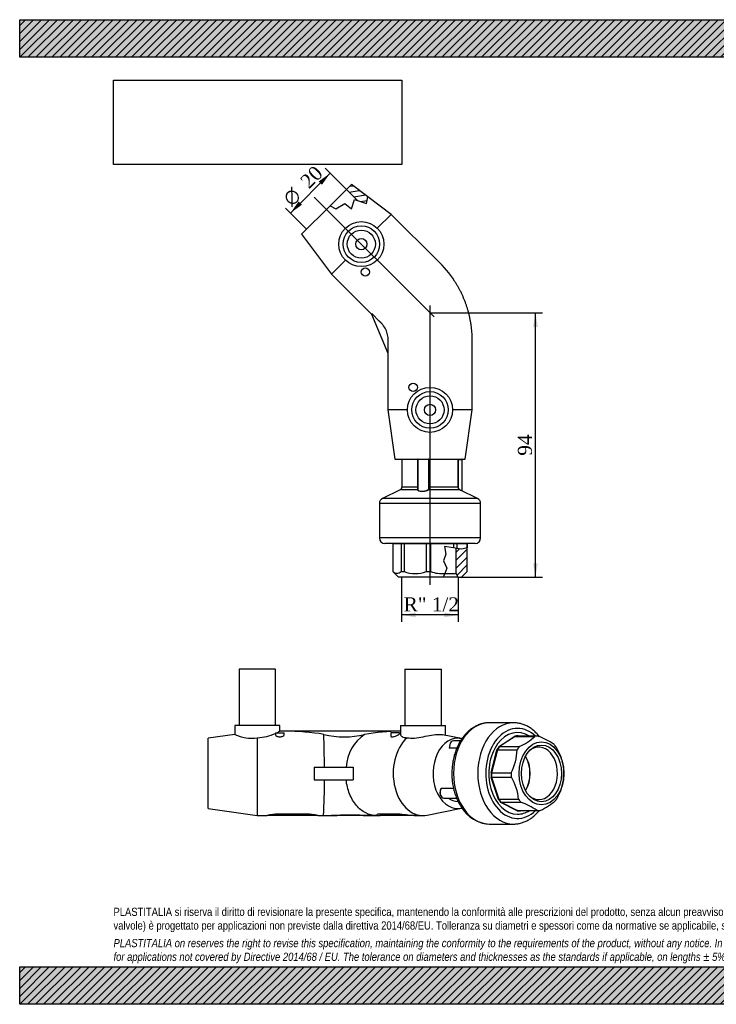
# Model space of a CAD drawing. Header units: millimetres. Extents: x 0 to 495, y 0 to 350.
# Tile 1 of 2: x 0 to 247, y 0 to 350. Entities that reach past the tile are written whole.
import ezdxf
from ezdxf.enums import TextEntityAlignment as Align
from ezdxf.lldxf.tags import DXFTag

# ---------------------------------------------------------------- set-up
doc = ezdxf.new("R2010")
doc.units = ezdxf.units.MM
doc.header["$LTSCALE"] = 1.666667
for name, color, linetype in [('Default', 7, 'Continuous'), ('DV3_Default', 7, 'Continuous'), ('GE4P020C', 7, 'Continuous'), ('IOF020C', 7, 'Continuous'), ('PARTE_PE_020', 7, 'Continuous')]:
    doc.layers.add(name, color=color, linetype=linetype)
doc.styles.add('SEACAD_Solid_Edge_ANSI1_Symbols', font='semeca1.ttf')
doc.styles.add('SEACAD_Times_New_Roman', font='times.ttf')
tags = doc.linetypes.add('CENTER2', pattern=[28.575, 19.05, -3.175, 3.175, -3.175]).pattern_tags.tags
tags[10:11] = [DXFTag(74, 4), DXFTag(75, 0), DXFTag(340, '0'), DXFTag(46, 0.0), DXFTag(50, 0.0), DXFTag(44, 0.0), DXFTag(45, 0.0)]
tags[8:9] = [DXFTag(74, 4), DXFTag(75, 0), DXFTag(340, '0'), DXFTag(46, 0.0), DXFTag(50, 0.0), DXFTag(44, 0.0), DXFTag(45, 0.0)]
tags[6:7] = [DXFTag(74, 4), DXFTag(75, 0), DXFTag(340, '0'), DXFTag(46, 0.0), DXFTag(50, 0.0), DXFTag(44, 0.0), DXFTag(45, 0.0)]
tags[4:5] = [DXFTag(74, 4), DXFTag(75, 0), DXFTag(340, '0'), DXFTag(46, 0.0), DXFTag(50, 0.0), DXFTag(44, 0.0), DXFTag(45, 0.0)]
doc.dimstyles.new('ANSImm', dxfattribs={"dimtxt": 5, "dimasz": 5, "dimexe": 2.5, "dimexo": 0, "dimgap": 1.25, "dimtad": 1, "dimdsep": 46, "dimtxsty": 'SEACAD_Times_New_Roman', "dimblk1": '_SE_FILLED', "dimblk2": '_SE_FILLED', "dimsah": 1, "dimcen": 2.5, "dimazin": 0, "dimtfac": 0.85, "dimtdec": 3, "dimtofl": 0, "dimtmove": 0, "dimatfit": 3, "dimfxl": 1, "dimarcsym": 0})
picture_1 = doc.add_image_def('image1.jpg', size_in_pixel=(4302, 1260))

# ---------------------------------------------------------------- blocks, each defined once
blk = doc.blocks.new('SE')
at = {"layer": 'GE4P020C', "color": 7, "linetype": 'Continuous'}
for p, q in [((90.92, 119.08), (77.92, 119.08)), ((77.92, 119.08), (77.92, 99.08)), ((90.92, 99.08), (90.92, 119.08)), ((136.81, 119.08), (149.81, 119.08)), ((136.81, 119.08), (136.81, 99.08)), ((149.81, 99.08), (149.81, 119.08)), ((92.42, 99.08), (76.42, 99.08)), ((76.42, 99.08), (76.42, 95.94)), ((92.42, 97.08), (92.42, 99.08)), ((135.31, 99.08), (151.31, 99.08)), ((135.31, 99.08), (135.31, 95.98)), ((151.31, 95.61), (151.31, 99.08)), ((76.42, 95.94), (66.92, 94.58)), ((66.92, 69.58), (66.92, 94.58)), ((84.42, 94.77), (84.42, 67.08)), ((90.92, 96.48), (93.92, 96.48)), ((90.92, 96.48), (90.92, 95.83)), ((94.22, 97.08), (92.41, 97.08)), ((93.92, 95.83), (93.92, 96.48)), ((135.31, 97.08), (94.22, 97.08)), ((134.91, 96.48), (131.91, 96.48)), ((131.91, 96.48), (131.91, 95.32)), ((134.91, 96.25), (134.91, 96.48)), ((156.95, 94.46), (150.19, 95.83)), ((104.59, 84.33), (104.59, 82.08)), ((104.59, 84.33), (118.45, 84.33)), ((118.45, 84.33), (118.45, 82.08)), ((118.45, 84.33), (118.52, 84.33)), ((104.59, 82.08), (104.59, 79.83)), ((118.45, 82.08), (118.45, 79.83)), ((104.59, 79.83), (118.45, 79.83)), ((118.45, 79.83), (118.52, 79.83)), ((66.92, 69.58), (84.42, 67.08)), ((84.42, 67.08), (87.92, 67.08)), ((91.92, 67.08), (87.92, 67.08)), ((101.92, 67.63), (91.92, 67.63)), ((91.92, 67.63), (91.92, 67.08)), ((101.92, 67.08), (91.92, 67.08)), ((101.92, 67.63), (101.92, 67.08)), ((105.92, 67.08), (101.92, 67.08)), ((105.92, 67.08), (107.92, 67.08)), ((107.92, 67.08), (110.82, 67.08)), ((112.77, 67.08), (110.81, 67.08)), ((112.77, 67.16), (112.77, 67.08)), ((122.01, 67.08), (112.77, 67.08)), ((122.01, 67.16), (122.01, 67.08)), ((124.62, 67.08), (122.01, 67.08)), ((124.61, 67.08), (126.69, 67.08)), ((126.7, 67.08), (126.94, 67.08)), ((126.94, 67.35), (126.94, 67.08)), ((126.94, 67.08), (128.11, 67.08)), ((135.18, 67.63), (128.11, 67.63)), ((128.11, 67.63), (128.11, 67.08)), ((135.18, 67.08), (128.11, 67.08)), ((135.18, 67.63), (135.18, 67.08)), ((140.84, 67.08), (135.18, 67.08)), ((140.84, 67.08), (143.31, 67.08)), ((144.83, 67.24), (156.95, 69.71))]:
    blk.add_line(p, q, dxfattribs=at)
for centre, radius, start, end in [((82.3, 108.25), 13.64, 244.4542, 278.9248), ((83.87, 111.67), 16.9, 271.8531, 294.7057), ((83.87, 111.67), 16.9, 295.849, 300.3719), ((115.3, 125.76), 30.69, 256.3233, 283.6767), ((-185.03, 85.02), 293.28, 359.8657, 2.135), ((131.01, 83.49), 15.06, 124.1513, 176.7758), ((-29.35, 77.02), 137.63, 355.8599, 1.1716), ((92.01, 51.96), 15.67, 90.3331, 105.1329), ((101.83, 51.96), 15.67, 74.8669, 89.6671), ((98.91, 408.5), 341.63, 271.9958, 272.3242), ((117.39, -92.73), 159.95, 88.3451, 91.6549), ((126.63, 184.5), 117.43, 267.7439, 269.0186), ((293.52, 1686.97), 1627.06, 264.41525, 264.61537)]:
    blk.add_arc(centre, radius, start, end, dxfattribs=at)
for centre, major_axis, ratio, start_param, end_param in [((94.22, 82.08), (36.21, 0), 0.414214, 1.179062, 1.570796), ((136.38, 82.08), (36.21, 0), 0.414214, 1.600325, 1.962531), ((143.31, 82.08), (0, 15), 0.707107, 0.562536, 3.28494), ((155.69, 82.08), (0, 12.5), 0.707107, 0, 3.30487), ((155.69, 82.08), (0, 12.5), 0.707107, 6.120265, 6.283185), ((124.66, 82.08), (0, 15), 0.414214, 1.420228, 1.570796), ((124.66, 82.08), (0, 15), 0.414214, 1.570796, 1.721365), ((155.69, 82.08), (0, -10), 0.707107, 5.781771, 6.283185)]:
    blk.add_ellipse(centre, major_axis=major_axis, ratio=ratio, start_param=start_param, end_param=end_param, dxfattribs=at)
for points, knots in [([(90.92, 95.83), (90.92, 95.83), (90.92, 95.82), (90.92, 95.65), (91.08, 95.47), (91.61, 95.18), (92, 95.07), (92.42, 95.07)], [0.7470671, 0.7470671, 0.7470671, 0.7470671, 0.75, 0.75, 0.875, 0.875, 1, 1, 1, 1]), ([(92.42, 95.07), (92.83, 95.07), (93.23, 95.18), (93.76, 95.47), (93.91, 95.66), (93.92, 95.82), (93.92, 95.83), (93.92, 95.83)], [0, 0, 0, 0, 0.125, 0.125, 0.25, 0.25, 0.2527181, 0.2527181, 0.2527181, 0.2527181]), ([(131.91, 95.32), (131.91, 95.32), (131.91, 95.31), (131.92, 95.17), (132.08, 95.07), (132.68, 95.08), (133.09, 95.19), (133.86, 95.49), (134.22, 95.67), (134.75, 96), (134.91, 96.15), (134.91, 96.25)], [0.498163, 0.498163, 0.498163, 0.498163, 0.5, 0.5, 0.625, 0.625, 0.75, 0.75, 0.875, 0.875, 1, 1, 1, 1]), ([(135.31, 95.98), (135.31, 95.7), (135.49, 95.41), (136.23, 94.94), (136.85, 94.77), (137.66, 94.77)], [0.5272887, 0.5272887, 0.5272887, 0.5272887, 0.75, 0.75, 1, 1, 1, 1]), ([(137.66, 94.77), (138.39, 94.6), (139.29, 94.55), (141.24, 94.71), (142.29, 94.9), (144.37, 95.31), (145.41, 95.53), (147.33, 95.84), (148.23, 95.94), (149.44, 95.94), (149.86, 95.9), (150.2, 95.83)], [0, 0, 0, 0, 0.125, 0.125, 0.25, 0.25, 0.375, 0.375, 0.5, 0.5, 0.5793326, 0.5793326, 0.5793326, 0.5793326]), ([(126.7, 67.08), (125.42, 67.08), (124.14, 67.4), (121.71, 68.64), (120.61, 69.55), (118.65, 71.87), (117.83, 73.26), (116.59, 76.38), (116.17, 78.08), (115.98, 79.83)], [0, 0, 0, 0, 0.25, 0.25, 0.5, 0.5, 0.75, 0.75, 1, 1, 1, 1])]:
    blk.add_open_spline(points, degree=3, knots=knots, dxfattribs=at)
blk.add_open_spline([(128.11, 67.63), (127.36, 67.63), (126.94, 67.49), (126.94, 67.35)], degree=3, dxfattribs=at)
at = {"layer": 'IOF020C', "color": 7, "linetype": 'Continuous'}
for p, q in [((170.38, 91.68), (175.89, 95.32)), ((175.99, 95.23), (170.48, 91.59)), ((175.99, 95.23), (182.99, 95.23)), ((183.97, 95.3), (176.97, 95.3)), ((177.09, 95.4), (177.27, 95.3)), ((170.48, 91.59), (177.48, 91.59)), ((167.49, 82.35), (169.57, 90.44)), ((169.71, 90.4), (167.63, 82.32)), ((169.71, 90.4), (176.71, 90.4)), ((170.11, 72.86), (167.54, 80.66)), ((167.63, 82.32), (174.63, 82.32)), ((167.67, 80.7), (174.68, 80.7)), ((167.67, 80.7), (170.25, 72.9)), ((170.25, 72.9), (177.25, 72.9)), ((176.71, 68.77), (170.99, 71.72)), ((171.09, 71.81), (178.09, 71.81)), ((171.09, 71.81), (176.81, 68.87)), ((176.81, 68.87), (183.81, 68.87)), ((176.97, 68.86), (183.97, 68.86)), ((177.94, 68.86), (177.91, 68.85))]:
    blk.add_line(p, q, dxfattribs=at)
for centre, radius, start, end in [((170.21, 108.62), 18.51, 293.1212, 313.6814), ((177.09, 74.59), 21.88, 54.308, 71.2153), ((175.85, 82.05), 17.48, 4.6584, 31.8369), ((158.8, 90.7), 17.91, 332.0855, 359.0465), ((159.39, 71.34), 17.93, 5.0064, 31.4889), ((175.41, 82.15), 17.91, 332.0855, 359.0465), ((171.04, 51.1), 21.88, 54.308, 71.2153), ((176.74, 87.39), 20.2, 293.9892, 312.8133)]:
    blk.add_arc(centre, radius, start, end, dxfattribs=at)
for centre, major_axis, ratio, start_param, end_param in [((176.9, 82.08), (0, -14.5), 0.707107, 2.718258, 6.283185), ((175.92, 95.23), (0, 0.1), 0.707107, 0.104748, 0.436304), ((175.96, 95.32), (-0.055, 0.0835), 0.640865, 1.170967, 2.741763), ((176.9, 82.08), (0, -13.32), 0.707107, 3.124054, 3.246341), ((175.99, 95.33), (-0.0147, 0.0989), 0.703231, 1.466618, 3.037414), ((176.97, 82.08), (0, -13.22), 0.707107, 3.141593, 3.246341), ((177.06, 95.3), (0, 0.1), 0.707107, 5.934091, 6.265647), ((177.14, 95.4), (0.0025, 0.1), 0.706998, 1.588332, 2.957119), ((177.16, 95.4), (0.0458, 0.0889), 0.664456, 1.900368, 3.132318), ((183.97, 82.08), (0, -13.22), 0.707107, 3.124054, 3.246341), ((176.9, 82.08), (0, 13.32), 0.707107, 0.76786, 0.890146), ((176.97, 82.08), (0, 13.22), 0.707107, 0.76786, 0.890146), ((170.41, 91.59), (0, 0.1), 0.707107, 0.436304, 0.76786), ((170.43, 91.67), (-0.0807, 0.0591), 0.508692, 0.963706, 2.534502), ((170.45, 91.68), (-0.055, 0.0835), 0.640865, 1.170967, 2.741763), ((183.97, 82.08), (0, 13.22), 0.707107, 0.76786, 0.890146), ((184.47, 82.08), (0, -9.32), 0.707107, 0, 3.701216), ((183.97, 82.08), (0, 13.22), 0.707107, -0.802937, -0.68065), ((169.64, 90.4), (0, 0.1), 0.707107, 0.890146, 1.221702), ((169.64, 90.44), (-0.0968, 0.0249), 0.241864, 0.816484, 2.387281), ((169.65, 90.47), (-0.0868, 0.0497), 0.444981, 0.910136, 2.480932), ((174.75, 82.08), (0, -9.25), 0.707107, 0.857539, 2.284054), ((174.78, 82.08), (0, 9.32), 0.707107, 3.994349, 5.430429), ((167.55, 82.32), (0, 0.1), 0.707107, 1.221702, 1.553258), ((176.9, 82.08), (0, -13.32), 0.707107, 4.694851, 4.817137), ((167.55, 82.32), (-0.1, 0.0012), 0.012401, 0.785475, 2.356271), ((167.56, 82.35), (-0.0968, 0.0249), 0.241864, 0.816484, 2.387281), ((167.6, 80.69), (-0.0997, -0.0074), 0.073933, 3.924243, 5.495039), ((167.6, 80.7), (0, -0.1), 0.707107, 4.817137, 5.148693), ((167.61, 80.66), (-0.095, -0.0313), 0.298818, 3.877888, 5.448685), ((176.97, 82.08), (0, 13.22), 0.707107, 1.553258, 1.675545), ((183.97, 82.08), (0, -13.22), 0.707107, 4.694851, 4.817137), ((183.97, 82.08), (0, 13.22), 0.707107, 4.694851, 4.817137), ((184.47, 82.08), (0, -9.32), 0.707107, 5.723562, 6.283185), ((183.97, 82.08), (0, -13.22), 0.707107, 0.76786, 0.890146), ((170.18, 72.86), (-0.095, -0.0313), 0.298818, 3.877888, 5.448685), ((170.18, 72.9), (0, -0.1), 0.707107, 5.148693, 5.480249), ((170.2, 72.83), (-0.0826, -0.0564), 0.491154, 3.76522, 5.336016), ((176.9, 82.08), (0, -13.32), 0.707107, -0.802937, -0.68065), ((176.97, 82.08), (0, -13.22), 0.707107, -0.802937, -0.68065), ((171.04, 71.73), (-0.0753, -0.0658), 0.549538, 3.703277, 5.274073), ((171.02, 71.81), (0, -0.1), 0.707107, 5.602535, 5.934091), ((171.06, 71.72), (-0.0458, -0.0889), 0.664456, 3.471165, 5.041961), ((183.97, 82.08), (0, -13.22), 0.707107, -0.802937, -0.68065), ((176.78, 68.77), (0.0458, 0.0889), 0.664456, 0.329572, 1.900368), ((176.74, 68.87), (0, -0.1), 0.707107, 5.934091, 6.265647), ((176.81, 68.77), (0.0025, 0.1), 0.706998, 0.017536, 1.588332), ((176.9, 82.08), (0, 13.32), 0.707107, 3.124054, 3.246341), ((176.97, 82.08), (0, 13.22), 0.707107, 3.124054, 3.141593), ((176.9, 82.08), (0, -14.5), 0.707107, 0, 0.423335), ((177.96, 68.84), (0.0147, -0.0989), 0.703231, 4.333356, 4.608211), ((177.88, 68.94), (0, -0.1), 0.707107, 0.104748, 0.436304), ((177.98, 68.85), (0.055, -0.0835), 0.640865, 4.110687, 4.312559), ((183.97, 82.08), (0, 13.22), 0.707107, 3.124054, 3.246341)]:
    blk.add_ellipse(centre, major_axis=major_axis, ratio=ratio, start_param=start_param, end_param=end_param, dxfattribs=at)
for major_axis in [(0, 11.22), (0, -10.07)]:
    blk.add_ellipse((185.39, 82.08), major_axis=major_axis, ratio=0.707107, dxfattribs=at)
at = {"layer": 'PARTE_PE_020', "color": 7, "linetype": 'Continuous'}
for p, q in [((175.49, 100.08), (166.86, 100.08)), ((155.32, 91.1), (152.69, 91.1)), ((152.73, 91.21), (155.36, 91.21)), ((156.6, 93.6), (154.12, 93.6)), ((154.15, 76.71), (149.73, 76.71)), ((149.74, 76.83), (154.12, 76.83)), ((150.75, 73.31), (155.22, 73.31)), ((155.69, 72.08), (155.76, 72.08)), ((166.86, 64.08), (175.49, 64.08))]:
    blk.add_line(p, q, dxfattribs=at)
for centre, radius, start, end in [((155.05, 91.63), 2.38, 137.2414, 189.8416), ((151.82, 75.33), 2.52, 147.4864, 221.3511), ((167.33, 76.11), 12.03, 211.0095, 267.7586)]:
    blk.add_arc(centre, radius, start, end, dxfattribs=at)
for centre, major_axis, start_param, end_param in [((166.86, 82.08), (0, -18), 3.143657, 6.283185), ((175.49, 82.08), (0, -18), 3.143657, 6.283185), ((176.9, 82.08), (0, 16), 0, 3.739971), ((166.86, 82.08), (0, -18), 3.141593, 3.143657), ((175.49, 82.08), (0, -18), 3.141593, 3.143657), ((176.9, 82.08), (0, 16), 5.684807, 6.283185), ((176.9, 82.08), (0, -14.5), 2.718258, 6.283185), ((154.12, 91.6), (0, -2), 3.73298, 4.91258), ((152.66, 91.19), (0, 0.1), 3.589963, 4.91258), ((154.12, 91.6), (0, -2), 3.141593, 3.73298), ((150.75, 75.31), (0, 2), 0.801571, 2.549076), ((149.68, 76.78), (0, 0.1), 3.943164, 5.265781), ((150.75, 75.31), (0, 2), 2.549076, 3.141593), ((176.9, 82.08), (0, -14.5), 0, 0.423335), ((175.49, 82.08), (0, -18), 0, 0.000197)]:
    blk.add_ellipse(centre, major_axis=major_axis, ratio=0.707107, start_param=start_param, end_param=end_param, dxfattribs=at)
for points, knots in [([(166.83, 100.08), (166.61, 100.08), (166.22, 100.07), (165.56, 100.01), (164.9, 99.9), (164.24, 99.75), (163.59, 99.55), (162.94, 99.31), (162.31, 99.02), (161.68, 98.69), (161.07, 98.33), (160.47, 97.91), (159.89, 97.46), (159.33, 96.97), (158.78, 96.44), (158.26, 95.87), (157.75, 95.27), (157.28, 94.64), (156.82, 93.97), (156.39, 93.27), (155.99, 92.54), (155.62, 91.79), (155.27, 91.01), (154.96, 90.21), (154.67, 89.39), (154.42, 88.55), (154.19, 87.7), (154, 86.83), (153.85, 85.95), (153.72, 85.07), (153.63, 84.17), (153.57, 83.27), (153.54, 82.36), (153.55, 81.46), (153.58, 80.56), (153.66, 79.66), (153.76, 78.76), (153.9, 77.88), (154.07, 77), (154.28, 76.14), (154.51, 75.29), (154.78, 74.46), (155.07, 73.64), (155.4, 72.85), (155.76, 72.08), (156.14, 71.34), (156.57, 70.6), (156.85, 70.17), (157.02, 69.91)], [0, 0, 0, 0, 0.018373, 0.039283, 0.060203, 0.081154, 0.102155, 0.123223, 0.144372, 0.165613, 0.18695, 0.208385, 0.229918, 0.251542, 0.273249, 0.29503, 0.316875, 0.338771, 0.360709, 0.382678, 0.40467, 0.426677, 0.448693, 0.470713, 0.492732, 0.514749, 0.536761, 0.558769, 0.580772, 0.602771, 0.624767, 0.64676, 0.668752, 0.690745, 0.712741, 0.73474, 0.756744, 0.778754, 0.800773, 0.822801, 0.844838, 0.866886, 0.888944, 0.911011, 0.933085, 0.955165, 0.977243, 1, 1, 1, 1]), ([(184.74, 95.06), (184.74, 95.07), (184.57, 95.29), (184.24, 95.7), (183.71, 96.28), (183.17, 96.83), (182.6, 97.34), (182.02, 97.8), (181.42, 98.23), (180.8, 98.62), (180.17, 98.96), (179.53, 99.25), (178.88, 99.51), (178.22, 99.71), (177.55, 99.88), (176.88, 99.99), (176.22, 100.06), (175.72, 100.09), (175.49, 100.08), (175.46, 100.08)], [0.7593517, 0.7593517, 0.7593517, 0.7593517, 0.7597193, 0.7759915, 0.792238, 0.8084503, 0.8246196, 0.8407367, 0.856793, 0.872781, 0.8886951, 0.9045318, 0.9202908, 0.9359746, 0.9515893, 0.9671437, 0.9826494, 0.9981202, 1, 1, 1, 1]), ([(152.73, 91.21), (152.72, 91.21), (152.72, 91.21), (152.71, 91.21), (152.71, 91.21), (152.7, 91.21), (152.7, 91.22), (152.7, 91.22), (152.7, 91.22), (152.7, 91.23)], [0, 0, 0, 0, 0.198757, 0.198757, 0.198757, 0.4005266, 0.4005266, 0.4005266, 0.4919877, 0.4919877, 0.4919877, 0.4919877]), ([(149.73, 76.71), (149.73, 76.71), (149.72, 76.71), (149.72, 76.7), (149.71, 76.7), (149.71, 76.7), (149.7, 76.69), (149.7, 76.69), (149.7, 76.69), (149.7, 76.69)], [0, 0, 0, 0, 0.1136299, 0.1136299, 0.1136299, 0.3206234, 0.3206234, 0.3206234, 0.3857002, 0.3857002, 0.3857002, 0.3857002]), ([(175.49, 64.09), (175.54, 64.09), (175.79, 64.08), (176.3, 64.11), (176.97, 64.19), (177.63, 64.31), (178.29, 64.47), (178.94, 64.68), (179.58, 64.94), (180.22, 65.23), (180.84, 65.57), (181.45, 65.96), (182.04, 66.38), (182.62, 66.84), (183.17, 67.34), (183.71, 67.88), (184.19, 68.41), (184.47, 68.76), (184.59, 68.91)], [0, 0, 0, 0, 0.0031645, 0.0186129, 0.0340586, 0.049516, 0.0650004, 0.0805258, 0.0961042, 0.1117447, 0.127454, 0.1432355, 0.1590897, 0.1750144, 0.1910052, 0.2070558, 0.2231586, 0.2349489, 0.2349489, 0.2349489, 0.2349489])]:
    blk.add_open_spline(points, degree=3, knots=knots, dxfattribs=at)
for points in [[(152.64, 91.11), (152.65, 91.1), (152.67, 91.1), (152.69, 91.1)], [(149.74, 76.83), (149.73, 76.83), (149.71, 76.82), (149.7, 76.82)]]:
    blk.add_open_spline(points, degree=3, dxfattribs=at)
blk = doc.blocks.new('SE2')
at = {"layer": 'GE4P020C', "linetype": 'Continuous'}
h = blk.add_hatch(dxfattribs=at)
h.set_pattern_fill('LINE', scale=0.62992, angle=10, style=0)
h.paths.add_polyline_path([(117.85, 291.42), (116.08, 289.65), (119.92, 285.81), (123.2, 284.66), (123.64, 287.08)])
at = {"layer": 'IOF020C', "linetype": 'Continuous'}
h = blk.add_hatch(dxfattribs=at)
h.set_pattern_fill('LINE', scale=0.62992, angle=45, style=0)
h.paths.add_polyline_path([(157, 151.81), (159, 153.81), (159, 162.23), (158.93, 162.21), (157.12, 161.8), (155.29, 162.07), (155.09, 162.1), (155.09, 153.11), (155.84, 151.81)])
at = {"layer": 'DV3_Default', "color": 7, "linetype": 'CENTER2'}
for p, q in [((104.66, 286.93), (147.24, 244.35)), ((145.78, 149.08), (145.78, 248.42))]:
    blk.add_line(p, q, dxfattribs=at)
at = {"layer": 'GE4P020C', "color": 7, "linetype": 'Continuous'}
for p, q in [((117.85, 291.42), (116.08, 289.65)), ((123.64, 287.08), (117.85, 291.42)), ((110.32, 283.89), (116.08, 289.65)), ((119.92, 285.81), (116.08, 289.65)), ((123.2, 284.66), (123.64, 287.08)), ((131.99, 280.81), (123.64, 287.08)), ((110.32, 283.89), (100.17, 273.74)), ((110.32, 283.89), (112.38, 282.72)), ((112.38, 282.72), (115.5, 284.66)), ((115.5, 284.66), (117.85, 282.72)), ((117.85, 282.72), (119.01, 286.13)), ((119.01, 286.13), (123.2, 284.66)), ((131.99, 280.81), (127.04, 275.86)), ((148.4, 264.4), (131.99, 280.81)), ((100.17, 273.74), (110.78, 259.6)), ((115.73, 264.55), (110.78, 259.6)), ((110.78, 259.6), (125.04, 245.34)), ((125.21, 245.41), (125.04, 245.34)), ((125.04, 245.34), (130.78, 231.48)), ((127.75, 242.87), (125.21, 245.41)), ((130.95, 231.55), (130.95, 235.14)), ((160.78, 211.31), (160.78, 234.52)), ((130.78, 231.48), (130.95, 231.55)), ((130.78, 231.48), (130.78, 211.31)), ((137.78, 211.31), (130.78, 211.31)), ((130.78, 211.31), (133.28, 193.81)), ((160.78, 211.31), (153.78, 211.31)), ((158.28, 193.81), (160.78, 211.31)), ((133.28, 193.81), (158.28, 193.81))]:
    blk.add_line(p, q, dxfattribs=at)
for centre, radius in [((121.38, 270.21), 8), ((121.38, 270.21), 6.5), ((121.38, 270.21), 5), ((121.38, 270.21), 2), ((122.8, 260.31), 1.5), ((139.78, 219.31), 1.5), ((145.78, 211.31), 8), ((145.78, 211.31), 6.5), ((145.78, 211.31), 5), ((145.78, 211.31), 2)]:
    blk.add_circle(centre, radius, dxfattribs=at)
for centre, radius, start, end in [((121.8, 235.88), 39, 32.9606, 47.0021), ((169.7, 289.02), 35.35, 244.574, 244.5754), ((193.25, 232.18), 35.35, 160.4246, 160.426), ((121.8, 235.88), 39, 357.9979, 12.0395)]:
    blk.add_arc(centre, radius, start, end, dxfattribs=at)
for points, knots in [([(159.94, 244.01), (159.91, 244.17), (159.81, 244.65), (159.59, 245.54), (159.3, 246.61), (158.98, 247.67), (158.63, 248.73), (158.25, 249.77), (157.84, 250.81), (157.4, 251.83), (156.93, 252.84), (156.43, 253.83), (155.9, 254.81), (155.35, 255.77), (154.88, 256.55), (154.61, 256.96), (154.52, 257.1)], [0, 0, 0, 0, 0.031262, 0.109385, 0.187509, 0.265633, 0.343757, 0.421881, 0.500005, 0.578128, 0.656252, 0.734376, 0.8125, 0.890624, 0.968747, 1, 1, 1, 1]), ([(130.95, 235.14), (130.95, 235.17), (130.95, 235.21), (130.95, 235.28), (130.96, 235.32), (130.96, 235.37), (130.96, 235.39), (130.96, 235.42), (130.96, 235.43), (130.96, 235.45), (130.96, 235.45), (130.96, 235.46), (130.96, 235.47), (130.96, 235.48), (130.96, 235.48), (130.96, 235.48), (130.96, 235.49), (130.96, 235.49), (130.96, 235.5), (130.96, 235.51), (130.96, 235.52), (130.97, 235.56), (130.97, 235.58), (130.97, 235.64), (130.97, 235.68), (130.97, 235.81), (130.97, 235.89), (130.97, 236.14), (130.96, 236.31), (130.93, 236.81), (130.89, 237.14), (130.72, 238.13), (130.53, 238.77), (130.02, 240.01), (129.69, 240.6), (129.12, 241.42), (128.91, 241.68), (128.58, 242.06), (128.47, 242.18), (128.29, 242.36), (128.23, 242.42), (128.14, 242.5), (128.11, 242.53), (128.07, 242.58), (128.05, 242.59), (128.03, 242.61), (128.02, 242.62), (128.01, 242.63), (128.01, 242.63), (128, 242.64), (128, 242.64), (127.99, 242.64), (127.99, 242.64), (127.99, 242.65), (127.98, 242.65), (127.98, 242.66), (127.97, 242.66), (127.96, 242.67), (127.95, 242.68), (127.93, 242.7), (127.92, 242.71), (127.88, 242.75), (127.85, 242.78), (127.79, 242.83), (127.77, 242.85), (127.75, 242.87)], [0, 0, 0, 0, 0.004461, 0.004461, 0.009861, 0.009861, 0.012561, 0.012561, 0.01391, 0.01391, 0.014585, 0.014585, 0.01526, 0.01526, 0.016207, 0.016207, 0.017154, 0.017154, 0.019047, 0.019047, 0.022834, 0.022834, 0.030408, 0.030408, 0.045556, 0.045556, 0.075853, 0.075853, 0.136445, 0.136445, 0.25763, 0.25763, 0.5, 0.5, 0.74237, 0.74237, 0.863555, 0.863555, 0.924147, 0.924147, 0.954444, 0.954444, 0.969592, 0.969592, 0.977166, 0.977166, 0.980953, 0.980953, 0.982846, 0.982846, 0.983793, 0.983793, 0.98474, 0.98474, 0.985415, 0.985415, 0.98609, 0.98609, 0.987439, 0.987439, 0.990139, 0.990139, 0.995539, 0.995539, 1, 1, 1, 1])]:
    blk.add_open_spline(points, degree=3, knots=knots, dxfattribs=at)
at = {"layer": 'IOF020C', "color": 7, "linetype": 'Continuous'}
for p, q in [((132.56, 163.71), (132.56, 163.71)), ((135.5, 163.71), (132.56, 163.71)), ((132.56, 163.71), (132.56, 153.81)), ((132.56, 163.71), (132.56, 153.81)), ((136.6, 163.71), (135.5, 163.71)), ((135.5, 163.71), (135.5, 153.81)), ((144.4, 163.71), (136.6, 163.71)), ((136.6, 163.71), (136.6, 153.81)), ((146.01, 163.71), (144.4, 163.71)), ((144.4, 163.71), (144.4, 153.81)), ((154.1, 163.71), (146.01, 163.71)), ((146.01, 163.71), (146.01, 153.81)), ((154.1, 162.25), (150.93, 162.73)), ((150.93, 162.73), (151.37, 159.97)), ((155.29, 163.71), (154.1, 163.71)), ((154.1, 163.71), (154.1, 162.25)), ((155.29, 162.07), (154.1, 162.25)), ((155.09, 153.11), (155.09, 162.1)), ((158.93, 163.71), (155.29, 163.71)), ((155.29, 163.71), (155.29, 162.07)), ((157.12, 161.8), (155.29, 162.07)), ((158.93, 162.21), (157.12, 161.8)), ((159, 163.71), (158.93, 163.71)), ((158.93, 163.71), (158.93, 162.21)), ((159, 162.23), (158.93, 162.21)), ((159, 162.23), (159, 163.71)), ((159, 153.81), (159, 162.23)), ((151.37, 159.97), (150.57, 157.62)), ((150.57, 157.62), (151.73, 154.98)), ((151.73, 154.98), (151, 153.13)), ((132.56, 153.81), (132.56, 153.81)), ((132.56, 153.81), (134.56, 151.81)), ((150.48, 151.81), (134.56, 151.81)), ((135.5, 153.81), (136.6, 153.81)), ((144.4, 153.81), (146.01, 153.81)), ((151, 153.13), (150.48, 151.81)), ((155.84, 151.81), (150.48, 151.81)), ((150.99, 153.11), (155.09, 153.11)), ((155.84, 151.81), (155.09, 153.11)), ((155.84, 151.81), (157, 151.81)), ((157, 151.81), (159, 153.81))]:
    blk.add_line(p, q, dxfattribs=at)
for centre, radius, start, end in [((132.46, 163.71), 0.1, 0, 90), ((159.1, 163.71), 0.1, 90, 180), ((140.5, 164.06), 10.97, 249.1719, 290.8281), ((150.07, 165), 11.9, 250.0316, 274.4685)]:
    blk.add_arc(centre, radius, start, end, dxfattribs=at)
for centre, major_axis, ratio, start_param, end_param in [((132.46, 163.71), (0, 0.1), 0.999846, 4.712389, 6.283185), ((132.47, 163.71), (0, 0.1), 0.939683, 4.712389, 6.283185), ((135.41, 163.71), (0, 0.1), 0.939683, 4.712389, 6.283185), ((135.43, 163.71), (0, 0.1), 0.777164, 4.712389, 6.283185), ((136.53, 163.71), (0, 0.1), 0.694597, 4.712389, 6.283185), ((136.55, 163.71), (0, 0.1), 0.422593, 4.712389, 6.283185), ((144.35, 163.71), (0, 0.1), 0.422593, 4.712389, 6.283185), ((144.39, 163.71), (0, 0.1), 0.104557, 4.712389, 6.283185), ((146.01, 163.71), (0, 0.1), 0.017537, 0, 1.570796), ((146.04, 163.71), (0, 0.1), 0.342047, 0, 1.570796), ((154.16, 163.71), (0, -0.1), 0.629298, 3.141593, 4.712389), ((154.13, 163.71), (0, -0.1), 0.342047, 3.141593, 4.712389), ((155.38, 163.71), (0, -0.1), 0.90632, 3.141593, 4.712389), ((155.36, 163.71), (0, -0.1), 0.719399, 3.141593, 4.712389), ((159.03, 163.71), (0, -0.1), 0.994519, 3.141593, 4.712389), ((159.02, 163.71), (0, -0.1), 0.90632, 3.141593, 4.712389)]:
    blk.add_ellipse(centre, major_axis=major_axis, ratio=ratio, start_param=start_param, end_param=end_param, dxfattribs=at)
blk.add_open_spline([(135.5, 153.81), (135.27, 153.59), (135.02, 153.4), (134.53, 153.16), (134.28, 153.09), (133.78, 153.09), (133.53, 153.16), (133.04, 153.41), (132.8, 153.59), (132.56, 153.81)], degree=3, knots=[0, 0, 0, 0, 0.25, 0.25, 0.5, 0.5, 0.75, 0.75, 1, 1, 1, 1], dxfattribs=at)
at = {"layer": 'PARTE_PE_020', "color": 7, "linetype": 'Continuous'}
for p, q in [((135.78, 193.81), (135.78, 183.81)), ((141.46, 193.71), (141.44, 193.71)), ((141.44, 183.81), (141.44, 193.71)), ((145.38, 193.71), (141.46, 193.71)), ((141.46, 193.71), (141.46, 183.07)), ((145.38, 183.81), (145.38, 193.71)), ((145.48, 193.71), (145.38, 193.71)), ((145.48, 193.71), (145.48, 183.81)), ((155.78, 183.81), (155.78, 193.81)), ((155.82, 193.71), (155.78, 193.71)), ((155.82, 193.71), (155.82, 183.81)), ((155.82, 193.71), (157.18, 193.71)), ((157.18, 182.5), (157.18, 193.71)), ((135.22, 182.91), (128.9, 179.81)), ((141.38, 182.91), (135.22, 182.91)), ((141.44, 183.81), (135.78, 183.81)), ((141.46, 183.81), (141.44, 183.81)), ((156.34, 182.91), (145.27, 182.91)), ((145.48, 183.81), (145.38, 183.81)), ((155.78, 183.81), (145.48, 183.81)), ((155.82, 183.81), (155.78, 183.81)), ((162.66, 179.81), (156.34, 182.91)), ((162.66, 179.81), (128.9, 179.81)), ((163.78, 178.02), (127.78, 178.02)), ((127.78, 178.02), (127.78, 165.81)), ((163.78, 165.81), (163.78, 178.02)), ((163.78, 165.81), (127.78, 165.81)), ((161.78, 163.81), (129.78, 163.81))]:
    blk.add_line(p, q, dxfattribs=at)
for centre, radius, start, end in [((141.64, 193.72), 0.193, 150.702, 182.2558), ((141.56, 193.71), 0.1, 90, 180), ((145.28, 193.71), 0.105, 2.875, 92.6367), ((145.28, 193.71), 0.202, 0.6064, 30.3317), ((157.08, 193.71), 0.1, 0, 90), ((134.78, 183.81), 1, 296.1389, 0), ((127.05, 184.38), 14.4, 354.1648, 357.7463), ((227.29, 179.52), 85.9, 177.6308, 177.6729), ((156.78, 183.81), 1, 180, 243.8611), ((156.74, 183.8), 0.918, 179.312, 240.2313), ((129.78, 178.02), 2, 116.1389, 180), ((161.78, 178.02), 2, 0, 63.8611), ((129.78, 165.81), 2, 180, 270), ((161.78, 165.81), 2, 270, 0)]:
    blk.add_arc(centre, radius, start, end, dxfattribs=at)
for centre, major_axis, ratio, start_param, end_param in [((141.36, 183), (0.0991, 0.0131), 0.915931, 4.776537, 6.139646), ((145.26, 183), (0.0648, -0.0762), 0.788965, 4.121804, 5.484913), ((156.34, 183), (0.0461, 0.0888), 0.503579, 1.826345, 2.453732)]:
    blk.add_ellipse(centre, major_axis=major_axis, ratio=ratio, start_param=start_param, end_param=end_param, dxfattribs=at)
for points, knots in [([(155.82, 193.71), (155.82, 193.72), (155.82, 193.73), (155.82, 193.74), (155.82, 193.75), (155.82, 193.76), (155.82, 193.77), (155.82, 193.78), (155.82, 193.79), (155.82, 193.8), (155.83, 193.8), (155.83, 193.81), (155.83, 193.81), (155.83, 193.81), (155.83, 193.81), (155.83, 193.81)], [0, 0, 0, 0, 0.198757, 0.198757, 0.198757, 0.400527, 0.400527, 0.400527, 0.610058, 0.610058, 0.610058, 0.831039, 0.831039, 0.831039, 1, 1, 1, 1]), ([(145.27, 182.91), (145.05, 182.73), (144.71, 182.57), (143.9, 182.34), (143.41, 182.28), (142.52, 182.28), (142.11, 182.34), (141.56, 182.57), (141.4, 182.73), (141.38, 182.91)], [0, 0, 0, 0, 0.25, 0.25, 0.5, 0.5, 0.75, 0.75, 1, 1, 1, 1]), ([(141.46, 183), (141.48, 182.82), (141.63, 182.66), (142.16, 182.43), (142.55, 182.37), (143.41, 182.37), (143.87, 182.43), (144.65, 182.66), (144.97, 182.82), (145.18, 183)], [0, 0, 0, 0, 0.25, 0.25, 0.5, 0.5, 0.75, 0.75, 1, 1, 1, 1]), ([(145.18, 183), (145.26, 183.07), (145.31, 183.19), (145.37, 183.47), (145.38, 183.64), (145.38, 183.81)], [0, 0, 0, 0, 0.5, 0.5, 1, 1, 1, 1]), ([(145.48, 183.81), (145.48, 183.62), (145.47, 183.43), (145.4, 183.12), (145.35, 182.99), (145.27, 182.91)], [0, 0, 0, 0, 0.5, 0.5, 1, 1, 1, 1])]:
    blk.add_open_spline(points, degree=3, knots=knots, dxfattribs=at)
blk.add_open_spline([(156.28, 183), (156.56, 182.85), (156.79, 182.72), (156.95, 182.61)], degree=3, dxfattribs=at)
blk = doc.blocks.new('DMBLK39')
at = {"layer": 'Default', "linetype": 'Continuous'}
for points in [[(184.09, 240.81), (183.25, 245.81), (182.42, 240.81)], [(184.09, 156.81), (182.42, 156.81), (183.25, 151.81)]]:
    blk.add_hatch(color=7, dxfattribs=at).paths.add_polyline_path(points)
at = {"layer": 'Default', "color": 7, "linetype": 'Continuous'}
for p, q in [((145.78, 245.81), (185.75, 245.81)), ((183.25, 151.81), (183.25, 245.81)), ((157, 151.81), (185.75, 151.81))]:
    blk.add_line(p, q, dxfattribs=at)
at = {"layer": 'Default', "color": 7, "linetype": 'Continuous', "style": 'SEACAD_Times_New_Roman'}
blk.add_text('94', height=5, rotation=90, dxfattribs=at).set_placement((177, 195.02), align=Align.TOP_LEFT)
blk = doc.blocks.new('_SE_FILLED')
at = {"color": 0}
blk.add_line((0, 0), (-1, 0), dxfattribs=at)
blk.add_solid([(0, 0), (-1, -0.1665), (-1, 0.1665), (0, 0)], dxfattribs=at)
blk = doc.blocks.new('GDimGGroup')
at = {"layer": 'Default', "linetype": 'Continuous'}
for points in [[(106.19, 292.47), (107.37, 291.3), (110.31, 295.42)], [(99.12, 285.4), (96.17, 281.28), (100.29, 284.22)]]:
    blk.add_hatch(color=7, dxfattribs=at).paths.add_polyline_path(points)
at = {"layer": 'Default', "color": 7, "linetype": 'Continuous'}
for p, q in [((110.31, 295.42), (96.17, 281.28)), ((116.08, 289.65), (108.54, 297.19)), ((101.94, 275.51), (94.4, 283.05))]:
    blk.add_line(p, q, dxfattribs=at)
for s, style, p in [('20', 'SEACAD_Times_New_Roman', (99.22, 293.16)), ('O', 'SEACAD_Solid_Edge_ANSI1_Symbols', (93.06, 287.01))]:
    blk.add_text(s, height=5, rotation=45, dxfattribs=dict(at, style=style)).set_placement(p, align=Align.TOP_LEFT)
blk = doc.blocks.new('GDimGGroup1')
at = {"layer": 'Default', "linetype": 'Continuous'}
for points in [[(140.71, 137.58), (140.71, 139.25), (135.71, 138.41)], [(150.84, 137.58), (155.84, 138.41), (150.84, 139.25)]]:
    blk.add_hatch(color=7, dxfattribs=at).paths.add_polyline_path(points)
at = {"layer": 'Default', "color": 7, "linetype": 'Continuous'}
for p, q in [((135.71, 151.81), (135.71, 135.91)), ((155.84, 151.81), (155.84, 135.91)), ((155.84, 138.41), (135.71, 138.41))]:
    blk.add_line(p, q, dxfattribs=at)
at = {"layer": 'Default', "color": 7, "linetype": 'Continuous', "style": 'SEACAD_Times_New_Roman'}
blk.add_text('R" 1/2', height=5, dxfattribs=at).set_placement((136.42, 144.66), align=Align.TOP_LEFT)

msp = doc.modelspace()

# ---------------------------------------------------------------- hatches: boundary and pattern name
at = {"layer": 'Default', "linetype": 'Continuous'}
h = msp.add_hatch(dxfattribs=at)
h.set_pattern_fill('LINE', scale=0.62992, angle=45, style=0)
h.paths.add_polyline_path([(495, 336.667), (495, 350), (0, 350), (0, 336.667)])
for points in [[(495, 336.667), (495, 350), (0, 350), (0, 336.667)], [(495, 0), (495, 13.333), (0, 13.333), (0, 0)]]:
    msp.add_hatch(color=7, dxfattribs=at).paths.add_polyline_path(points)
h = msp.add_hatch(dxfattribs=at)
h.set_pattern_fill('LINE', scale=0.62992, angle=45, style=0)
h.paths.add_polyline_path([(495, 0), (495, 13.333), (0, 13.333), (0, 0)])

# ---------------------------------------------------------------- linework, layer by layer
at = {"layer": 'Default', "color": 7, "linetype": 'Continuous'}
for p, q in [((0, 350), (495, 350)), ((0, 336.667), (0, 350)), ((495, 336.667), (0, 336.667)), ((0, 13.333), (495, 13.333)), ((0, 0), (0, 13.333)), ((495, 0), (0, 0))]:
    msp.add_line(p, q, dxfattribs=at)

# ---------------------------------------------------------------- block references
at = {"layer": 'Default'}
for name in ['GDimGGroup', 'SE2', 'GDimGGroup1', 'SE']:
    msp.add_blockref(name, (0, 0), dxfattribs=at)

# ---------------------------------------------------------------- texts
at = {"layer": 'Default', "insert": (33.333, 34.337), "char_height": 2.916667, "width": 428.33333, "attachment_point": 1}
msp.add_mtext("{\\fArial Narrow|b0||i0||c0|p34;\\C7;\\H2.916666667;\\W1.;PLASTITALIA si riserva il diritto di revisionare la presente specifica, mantenendo la conformità alle prescrizioni del prodotto, senza alcun preavviso. In caso di assegnazione d'ordine si riserva di compiere una più dettagliata analisi tecnico/qualitativa. Il presente prodotto (ad esclusione delle \\P}{\\fArial Narrow|b0||i0||c0|p34;\\C7;\\H2.916666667;\\W1.;valvole) è progettato per applicazioni non previste dalla direttiva 2014/68/EU. Tolleranza su diametri e spessori come da normative se applicabile, su lunghezze ±5%, su angoli ±2°, se non diversamente specificato.\\P}{\\fArial Narrow|b0||i0||c0|p34;\\C7;\\H0.8333333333;\\W1.;   \\P}{\\fArial Narrow|b0||i1||c0|p34;\\C7;\\H2.916666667;\\W1.;PLASTITALIA on reserves the right to revise this specification, maintaining the conformity to the requirements of the product, without any notice. In case of assignation of order on will reserve to make a more detailed analysis technical/qualitative. This product (excluding valves) is designed \\P}{\\fArial Narrow|b0||i1||c0|p34;\\C7;\\H2.916666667;\\W1.;for applications not covered by Directive 2014/68 / EU. The tolerance on diameters and thicknesses as the standards if applicable, on lengths ± 5%, on angles ± 2 °, unless otherwise indicated.\\P}", dxfattribs=at)

# ---------------------------------------------------------------- dimensions: what is measured, and where the dimension line sits
at = {"layer": 'Default', "color": 7, "linetype": 'Continuous'}
dim = msp.add_linear_dim(base=(183.253, 245.812), p1=(156.998, 151.812), p2=(145.778, 245.812), angle=90, text='\\A1;<>', dimstyle='ANSImm', dxfattribs=at)
dim.commit()
dim.dimension.update_dxf_attribs({"geometry": 'DMBLK39', "text_midpoint": (183.253, 198.812), "dimtype": 160})

# ---------------------------------------------------------------- pictures from other files: only their frames are drawn
image = msp.add_image(picture_1, insert=(33.333, 298.505), size_in_units=(102.429, 30))
image.dxf.flags = 7

doc.saveas('drawing.dxf')
